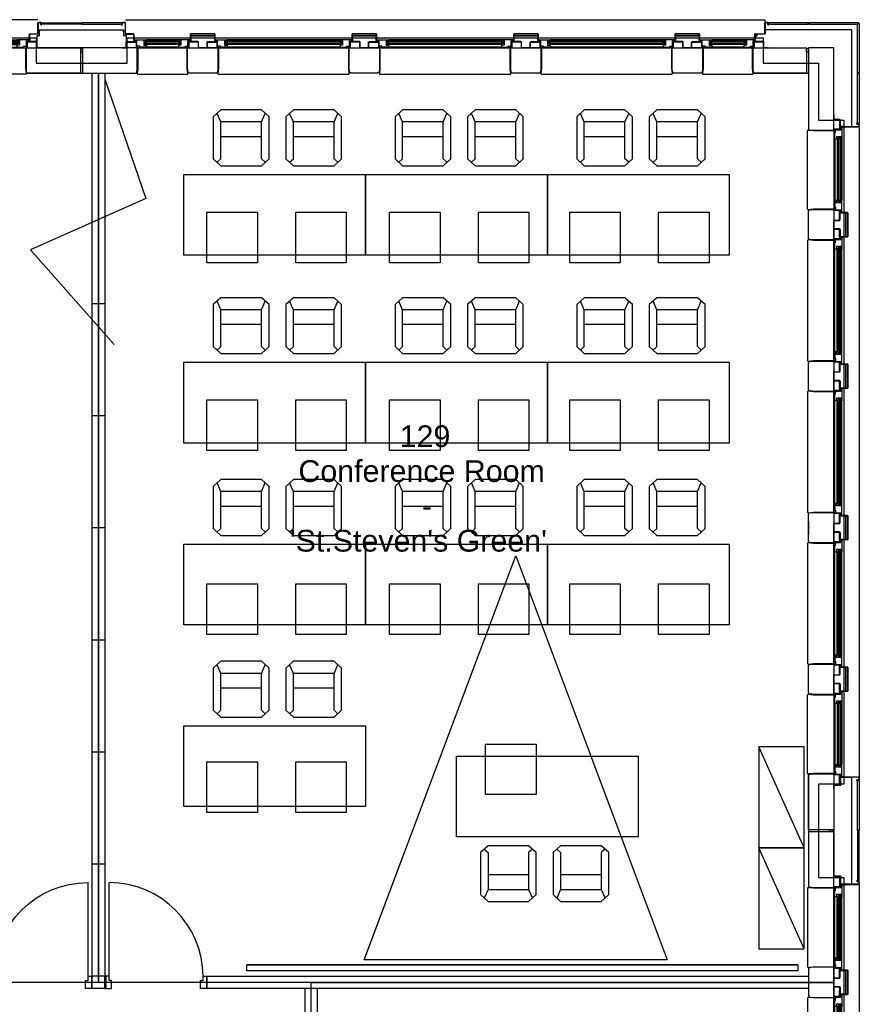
# Model space of a CAD drawing. Header units: millimetres. Extents: x 11314 to 117107, y -3618 to 64487.
# Tile 14 of 36: x 44884 to 53201, y 50679 to 60428. Entities that reach past the tile are written whole.
import ezdxf

# ---------------------------------------------------------------- set-up
doc = ezdxf.new("R2010")
doc.units = ezdxf.units.MM
doc.header["$MEASUREMENT"] = 0
doc.layers.get('0').update_dxf_attribs({"linetype": 'CONTINUOUS'})
for name, color, linetype in [('A-GLAZ', 8, 'CONTINUOUS'), ('A-WALL', 7, 'CONTINUOUS'), ('I-DOOR', 9, 'CONTINUOUS'), ('I-FURN-CONF', 9, 'CONTINUOUS'), ('I-WALL', 8, 'CONTINUOUS'), ('PDF_Text', 7, 'CONTINUOUS'), ('triGrossAreaLayer', 7, 'CONTINUOUS'), ('triLabelLayer', 7, 'CONTINUOUS'), ('triMeasuredGrossAreaLayer', 7, 'CONTINUOUS'), ('triSpaceLayer', 7, 'CONTINUOUS')]:
    doc.layers.add(name, color=color, linetype=linetype)
doc.styles.add('FDC_ZONE', font='romans.shx', dxfattribs={"height": 500})
doc.styles.add('PDF Helvetica', font='Helvetica.ttf')

# ---------------------------------------------------------------- blocks, each defined once
blk = doc.blocks.new('WINDOW-JAMB')
for p, q in [((-107.3, -58), (-107.3, -63)), ((-107.3, -63), (-18.8, -63)), ((-18.8, -63), (-18.8, -58))]:
    blk.add_line(p, q)
at = {"ltscale": 0.05}
blk.add_lwpolyline([(-155, -1.9), (-114.5, -1.9, -0.414214), (-113, -3.4), (-113, -58.4, 0.414214), (-111.5, -59.9), (-15, -59.9)], format="xyb", dxfattribs=at)
blk.add_lwpolyline([(-111, -58), (-15, -58), (-15, 0), (-111, 0)], close=True)
at = {"flags": 128}
blk.add_lwpolyline([(-30, -69.6), (-30, -79.1), (88, -79.1), (88, -75.1), (61, -75.1), (61, -27.1), (80.4, -27.1), (80.4, -34), (85.8, -34), (85.8, -9.1), (20, -9.1), (20, -17.1), (-8, -17.1), (-8, -69.1), (-30, -69.1)], close=True, dxfattribs=at)
blk.add_lwpolyline([(-15, -14.2), (-15, -3.1, -0.414343), (-12, -0.1), (-11, -0.1, -0.414214), (-8, -3.1), (-8, -14.2, -0.414214), (-11, -17.2), (-12, -17.2, -0.414214)], format="xyb", close=True)
at = {"extrusion": (0, 0, -1)}
blk.add_ellipse((5.3, -0.1), major_axis=(2.6, 23.3), ratio=0.438242, start_param=3.847731, end_param=4.666449, dxfattribs=at)
blk = doc.blocks.new('GL-535')
for p, q in [((-159.8, -284), (159.6, -284)), ((-159.7, -259.1), (159.7, -259.1)), ((-159.5, -310.1), (-159.5, -298.1)), ((-157.5, -325.1), (157.5, -325.1)), ((-157.5, -329.1), (157.5, -329.1)), ((159.5, -310.1), (159.5, -298.1))]:
    blk.add_line(p, q)
blk.add_lwpolyline([(245, -250), (245, -49.8), (251, 5), (246.5, 10), (-246.5, 10), (-251, 5), (-245, -49.8), (-245, -250), (245, -250)])
for points in [[(175.2, -316.1), (175.2, -293.1), (-175.2, -293.1), (-175.2, -316.1)], [(-175.2, -298.1), (-175.2, -310.1), (175.2, -310.1), (175.2, -298.1)]]:
    blk.add_lwpolyline(points, close=True)
blk.add_blockref('WINDOW-JAMB', (-245, -250))
at = {"extrusion": (0, 0, -1), "zscale": -1}
blk.add_blockref('WINDOW-JAMB', (-245, -250), dxfattribs=at)
blk = doc.blocks.new('GL-1350')
for p, q in [((-559.8, -284), (559.6, -284)), ((-559.7, -259.1), (559.7, -259.1)), ((-559.5, -310.1), (-559.5, -298.1)), ((-557.5, -325.1), (557.5, -325.1)), ((-557.5, -329.1), (557.5, -329.1)), ((559.5, -310.1), (559.5, -298.1))]:
    blk.add_line(p, q)
blk.add_lwpolyline([(645, -250), (645, -49.8), (651, 5), (646.5, 10), (-646.5, 10), (-651, 5), (-645, -49.8), (-645, -250), (645, -250)])
for points in [[(575.2, -316.1), (575.2, -293.1), (-575.2, -293.1), (-575.2, -316.1)], [(-575.2, -298.1), (-575.2, -310.1), (575.2, -310.1), (575.2, -298.1)]]:
    blk.add_lwpolyline(points, close=True)
blk.add_blockref('WINDOW-JAMB', (-645, -250))
at = {"extrusion": (0, 0, -1), "zscale": -1}
blk.add_blockref('WINDOW-JAMB', (-645, -250), dxfattribs=at)
blk = doc.blocks.new('GL-1250')
for p, q in [((-509.8, -284), (509.6, -284)), ((-509.7, -259.1), (509.7, -259.1)), ((-509.5, -310.1), (-509.5, -298.1)), ((-507.5, -325.1), (507.5, -325.1)), ((-507.5, -329.1), (507.5, -329.1)), ((509.5, -310.1), (509.5, -298.1))]:
    blk.add_line(p, q)
blk.add_lwpolyline([(595, -250), (595, -49.8), (601, 5), (596.5, 10), (-596.5, 10), (-601, 5), (-595, -49.8), (-595, -250), (595, -250)])
for points in [[(525.2, -316.1), (525.2, -293.1), (-525.2, -293.1), (-525.2, -316.1)], [(-525.2, -298.1), (-525.2, -310.1), (525.2, -310.1), (525.2, -298.1)]]:
    blk.add_lwpolyline(points, close=True)
blk.add_blockref('WINDOW-JAMB', (-595, -250))
at = {"extrusion": (0, 0, -1), "zscale": -1}
blk.add_blockref('WINDOW-JAMB', (-595, -250), dxfattribs=at)
blk = doc.blocks.new('GL-835')
for p, q in [((303.7, -259.1), (-303.7, -259.1)), ((303.8, -284), (-303.6, -284)), ((-303.5, -310.1), (-303.5, -298.1)), ((301.5, -325.1), (-301.5, -325.1)), ((301.5, -329.1), (-301.5, -329.1)), ((303.5, -310.1), (303.5, -298.1))]:
    blk.add_line(p, q)
blk.add_lwpolyline([(-389, -250), (-389, -49.8), (-395, 5), (-390.5, 10), (390.5, 10), (395, 5), (389, -49.8), (389, -250), (-389, -250)])
for points in [[(-315.5, -316.1), (-315.5, -293.1), (315.5, -293.1), (315.5, -316.1)], [(315.5, -298.1), (315.5, -310.1), (-315.5, -310.1), (-315.5, -298.1)]]:
    blk.add_lwpolyline(points, close=True)
blk.add_blockref('WINDOW-JAMB', (-389, -250))
at = {"extrusion": (0, 0, -1), "zscale": -1}
blk.add_blockref('WINDOW-JAMB', (-389, -250), dxfattribs=at)
blk = doc.blocks.new('A-INT-4$0$D930-125')
blk.add_line((-54.5, -57.5), (-54.5, -987.5))
for points in [[(-1026.5, 53.5), (-1026.5, 62.5), (-959.5, 62.5), (-959.5, -17.5), (-984.5, -17.5), (-984.5, -62.5), (-1026.5, -62.5), (-1026.5, -53.5), (-1017.5, -53.5), (-1017.5, 53.5), (-1026.5, 53.5)], [(-1026.5, 53.5), (-1026.5, 62.5), (-959.5, 62.5), (-959.5, -17.5), (-984.5, -17.5), (-984.5, -62.5), (-1026.5, -62.5), (-1026.5, -53.5), (-1017.5, -53.5), (-1017.5, 53.5), (-1026.5, 53.5)], [(-12.5, 53.5), (-12.5, 62.5), (-79.5, 62.5), (-79.5, -17.5), (-54.5, -17.5), (-54.5, -62.5), (-12.5, -62.5), (-12.5, -53.5), (-21.5, -53.5), (-21.5, 53.5), (-12.5, 53.5)], [(-12.5, 53.5), (-12.5, 62.5), (-79.5, 62.5), (-79.5, -17.5), (-54.5, -17.5), (-54.5, -62.5), (-12.5, -62.5), (-12.5, -53.5), (-21.5, -53.5), (-21.5, 53.5), (-12.5, 53.5)]]:
    blk.add_lwpolyline(points)
blk.add_arc((-54.5, -57.5), 930, 180, 270)
blk = doc.blocks.new('I-FUR-1$0$CHAIR10')
for p, q in [((-201.2, 266.9), (-275.9, 198.5)), ((-275.9, 198.5), (-275.9, -217.8)), ((-201.2, 147.4), (-238.5, 232.7)), ((201.2, 266.9), (-201.2, 266.9)), ((275.9, 198.5), (201.2, 266.9)), ((201.2, 147.4), (238.5, 232.7)), ((275.9, -217.8), (275.9, 198.5)), ((-201.2, -217.8), (-201.2, 147.4)), ((201.2, 147.4), (-201.2, 147.4)), ((201.2, -217.8), (201.2, 147.4)), ((201.2, 0), (-201.2, 0)), ((-275.9, -217.8), (-201.2, -286.3)), ((-238.5, -252.1), (-201.2, -217.8)), ((-201.2, -286.3), (201.2, -286.3)), ((201.2, -286.3), (275.9, -217.8)), ((238.5, -252.1), (201.2, -217.8))]:
    blk.add_line(p, q)
blk = doc.blocks.new('I-FUR-1$0$A$C465A53B1')
for p, q in [((0, 450), (0, 0)), ((1000, 450), (0, 450)), ((1000, 450), (0, 0)), ((1000, 0), (1000, 450)), ((0, 0), (1000, 0))]:
    blk.add_line(p, q)
blk = doc.blocks.new('WALL-5')
for p, q in [((-136.2, -315), (-136.2, -313)), ((-136.2, -313), (-121.2, -313)), ((-121.2, -315), (-136.2, -315)), ((-120.2, -386), (-120.2, -316)), ((-118.2, -316), (-118.2, -386)), ((-116.2, -388), (116.2, -388)), ((118.2, -386), (118.2, -316)), ((118.2, -316), (118.2, -386)), ((120.2, -316), (120.2, -386)), ((120.2, -386), (120.2, -316)), ((121.2, -313), (136.2, -313)), ((136.2, -313), (121.2, -313)), ((136.2, -315), (121.2, -315)), ((121.2, -315), (136.2, -315)), ((136.2, -313), (136.2, -315)), ((136.2, -315), (136.2, -313)), ((116.2, -390), (-116.2, -390)), ((-116.2, -390), (116.2, -390))]:
    blk.add_line(p, q)
for points in [[(-150, -250), (-150, -60), (-149, -40), (-146, -10), (-135, 0), (135, 0), (146, -10), (150, -50), (150, -250), (-150, -250)], [(-118.2, -370), (-118.2, -308), (-42, -308), (-42, -250), (42, -250), (42, -308), (118.2, -308), (118.2, -370), (-118.2, -370), (118.2, -370)]]:
    blk.add_lwpolyline(points)
for centre, radius, start, end in [((-121.2, -316), 3, 359.99999, 90), ((-121.2, -316), 1, 359.99999, 90), ((-116.2, -386), 4, 180, 269.99993), ((-116.2, -386), 2, 180, 269.99993), ((116.2, -386), 2, 270.00007, 0), ((116.2, -386), 4, 270.00007, 360), ((116.2, -386), 4, 270.00007, 360), ((116.2, -386), 2, 270.00007, 0), ((121.2, -316), 3, 90, 180.00001), ((121.2, -316), 3, 90, 180.00001), ((121.2, -316), 1, 90, 180.00001), ((121.2, -316), 1, 90, 180.00001)]:
    blk.add_arc(centre, radius, start, end)

msp = doc.modelspace()

# ---------------------------------------------------------------- linework, layer by layer
at = {"layer": 'A-GLAZ'}
for p, q in [((45065.1, 60428.3), (38730.6, 60428.3)), ((45930.8, 60428.3), (52265.3, 60428.3)), ((53197.9, 59359.9), (53197.9, 52935.9)), ((53197.9, 51858.4), (53197.9, 49933.9))]:
    msp.add_line(p, q, dxfattribs=at)
at = {"layer": 'A-WALL'}
for p, q in [((52264.9, 60289.3), (52264.9, 60397.3)), ((52265.3, 60428.3), (52265.3, 60398.3)), ((52266.9, 60397.3), (52266.9, 60289.3)), ((52268.9, 60401.3), (52291.4, 60401.3)), ((52291.4, 60399.3), (52268.9, 60399.3)), ((52293.4, 60380.2), (52293.4, 60397.3)), ((52295.4, 60397.3), (52295.4, 60380.2)), ((52297.4, 60378.2), (52305.4, 60378.2)), ((52305.4, 60376.2), (52297.4, 60376.2)), ((52300.4, 60398.3), (52300.4, 60383.3)), ((52695.4, 60398.3), (52300.4, 60398.3)), ((52300.4, 60383.3), (52695.4, 60383.3)), ((52305.4, 60378.2), (52305.4, 60376.2)), ((52695.4, 60383.3), (52695.4, 60398.3)), ((53193.4, 60398.3), (52700.4, 60398.3)), ((52700.4, 60398.3), (52700.4, 60383.3)), ((52700.4, 60383.3), (53180.8, 60383.3)), ((53194.1, 60396.5), (53180.8, 60383.3)), ((53196.2, 60394.4), (53182.9, 60381.1)), ((53182.9, 59900.8), (53182.9, 60381.1)), ((53197.9, 60393.7), (53197.9, 59900.8)), ((45080.2, 60310.8), (45088.2, 60328.3)), ((45913.9, 60309.3), (45905.3, 60328.3)), ((46577.7, 60214.3), (46577.7, 60284.3)), ((46577.7, 60284.3), (46577.7, 60214.3)), ((46579.7, 60284.3), (46579.7, 60214.3)), ((46579.7, 60214.3), (46579.7, 60284.3)), ((46581.7, 60288.3), (46814.2, 60288.3)), ((46814.2, 60288.3), (46581.7, 60288.3)), ((46814.2, 60286.3), (46581.7, 60286.3)), ((46816.2, 60214.3), (46816.2, 60284.3)), ((46818.2, 60284.3), (46818.2, 60214.3)), ((48177.7, 60214.3), (48177.7, 60284.3)), ((48177.7, 60284.3), (48177.7, 60214.3)), ((48179.7, 60284.3), (48179.7, 60214.3)), ((48179.7, 60214.3), (48179.7, 60284.3)), ((48181.7, 60288.3), (48414.2, 60288.3)), ((48414.2, 60288.3), (48181.7, 60288.3)), ((48414.2, 60286.3), (48181.7, 60286.3)), ((48416.2, 60214.3), (48416.2, 60284.3)), ((48418.2, 60284.3), (48418.2, 60214.3)), ((49777.7, 60214.3), (49777.7, 60284.3)), ((49777.7, 60284.3), (49777.7, 60214.3)), ((49779.7, 60284.3), (49779.7, 60214.3)), ((49779.7, 60214.3), (49779.7, 60284.3)), ((49781.7, 60288.3), (50014.2, 60288.3)), ((50014.2, 60288.3), (49781.7, 60288.3)), ((50014.2, 60286.3), (49781.7, 60286.3)), ((50016.2, 60214.3), (50016.2, 60284.3)), ((50018.2, 60284.3), (50018.2, 60214.3)), ((51377.7, 60214.3), (51377.7, 60284.3)), ((51377.7, 60284.3), (51377.7, 60214.3)), ((51379.7, 60284.3), (51379.7, 60214.3)), ((51379.7, 60214.3), (51379.7, 60284.3)), ((51381.7, 60288.3), (51614.2, 60288.3)), ((51614.2, 60288.3), (51381.7, 60288.3)), ((51614.2, 60286.3), (51381.7, 60286.3)), ((51616.2, 60214.3), (51616.2, 60284.3)), ((51618.2, 60284.3), (51618.2, 60214.3)), ((52162.7, 60213.3), (52162.7, 60259.8)), ((52164.2, 60261.3), (52164.7, 60261.3)), ((52164.7, 60258.3), (52164.2, 60258.3)), ((52164.2, 60258.3), (52164.2, 60253.3)), ((52164.2, 60253.3), (52164.7, 60253.3)), ((52164.7, 60261.3), (52164.7, 60258.3)), ((52164.7, 60253.3), (52164.7, 60213.3)), ((52164.9, 60224.2), (52164.9, 60285.3)), ((52166.9, 60285.3), (52166.9, 60224.2)), ((52167.2, 60213.3), (52167.2, 60253.3)), ((52167.2, 60253.3), (52169.2, 60253.3)), ((52167.9, 60288.3), (52263.9, 60288.3)), ((52263.9, 60286.3), (52167.9, 60286.3)), ((52169.2, 60253.3), (52169.2, 60213.3)), ((52169.7, 60245.5), (52194.4, 60288.3)), ((53127.9, 60328.3), (52263.4, 60328.3)), ((53127.9, 59365.8), (53127.9, 60328.3)), ((46561.7, 60211.3), (46561.7, 60213.3)), ((46561.7, 60213.3), (46576.7, 60213.3)), ((46576.7, 60213.3), (46561.7, 60213.3)), ((46561.7, 60213.3), (46561.7, 60211.3)), ((46576.7, 60211.3), (46561.7, 60211.3)), ((46561.7, 60211.3), (46576.7, 60211.3)), ((46819.2, 60213.3), (46834.2, 60213.3)), ((46834.2, 60211.3), (46819.2, 60211.3)), ((46834.2, 60213.3), (46834.2, 60211.3)), ((48161.7, 60211.3), (48161.7, 60213.3)), ((48161.7, 60213.3), (48176.7, 60213.3)), ((48176.7, 60213.3), (48161.7, 60213.3)), ((48161.7, 60213.3), (48161.7, 60211.3)), ((48176.7, 60211.3), (48161.7, 60211.3)), ((48161.7, 60211.3), (48176.7, 60211.3)), ((48419.2, 60213.3), (48434.2, 60213.3)), ((48434.2, 60211.3), (48419.2, 60211.3)), ((48434.2, 60213.3), (48434.2, 60211.3)), ((49761.7, 60211.3), (49761.7, 60213.3)), ((49761.7, 60213.3), (49776.7, 60213.3)), ((49776.7, 60213.3), (49761.7, 60213.3)), ((49761.7, 60213.3), (49761.7, 60211.3)), ((49776.7, 60211.3), (49761.7, 60211.3)), ((49761.7, 60211.3), (49776.7, 60211.3)), ((50019.2, 60213.3), (50034.2, 60213.3)), ((50034.2, 60211.3), (50019.2, 60211.3)), ((50034.2, 60213.3), (50034.2, 60211.3)), ((51361.7, 60211.3), (51361.7, 60213.3)), ((51361.7, 60213.3), (51376.7, 60213.3)), ((51376.7, 60213.3), (51361.7, 60213.3)), ((51361.7, 60213.3), (51361.7, 60211.3)), ((51376.7, 60211.3), (51361.7, 60211.3)), ((51361.7, 60211.3), (51376.7, 60211.3)), ((51619.2, 60213.3), (51634.2, 60213.3)), ((51634.2, 60211.3), (51619.2, 60211.3)), ((51634.2, 60213.3), (51634.2, 60211.3)), ((52146.4, 60211.3), (52146.4, 60213.3)), ((52146.4, 60213.3), (52162.7, 60213.3)), ((52196.9, 60211.3), (52146.4, 60211.3)), ((52164.7, 60213.3), (52167.2, 60213.3)), ((52166.9, 60224.2), (52164.9, 60224.2)), ((52169.2, 60213.3), (52196.9, 60213.3)), ((52196.9, 60213.3), (52196.9, 60211.3)), ((52147.9, 59948.3), (52147.9, 60148.3)), ((52147.9, 60148.3), (52677.9, 60148.3)), ((52677.9, 60148.3), (52677.9, 59898.3)), ((52677.9, 60107.1), (52677.9, 60142)), ((52677.9, 60142), (52697.9, 60142)), ((52697.9, 60107.1), (52677.9, 60107.1)), ((52947.9, 60148.3), (52697.9, 60148.3)), ((52697.9, 60148.3), (52697.9, 59343.3)), ((52697.9, 60142), (52697.9, 60107.1)), ((52947.9, 59333.3), (52947.9, 60148.3)), ((52152.8, 59903.3), (52147.9, 59948.3)), ((52157.9, 59898.3), (52152.8, 59903.3)), ((52677.9, 59898.3), (52157.9, 59898.3)), ((53197.9, 59900.8), (53182.9, 59900.8)), ((53182.9, 59895.8), (53197.9, 59895.8)), ((53182.9, 59400.8), (53182.9, 59895.8)), ((53197.9, 59895.8), (53197.9, 59400.8)), ((53012.9, 59397.8), (53010.9, 59397.8)), ((53010.9, 59397.8), (53010.9, 59347.3)), ((53012.9, 59370), (53012.9, 59397.8)), ((53177.9, 59405.8), (53175.9, 59405.8)), ((53175.9, 59405.8), (53175.9, 59397.8)), ((53177.9, 59397.8), (53177.9, 59405.8)), ((53196.9, 59395.8), (53179.9, 59395.8)), ((53179.9, 59393.8), (53196.9, 59393.8)), ((53197.9, 59400.8), (53182.9, 59400.8)), ((53198.9, 59391.8), (53198.9, 59369.8)), ((53200.9, 59369.8), (53200.9, 59391.8)), ((52697.9, 59343.3), (52702.9, 59338.2)), ((52702.9, 59338.2), (52748, 59333.3)), ((52748, 59333.3), (52947.9, 59333.3)), ((53010.9, 59347.3), (53012.9, 59347.3)), ((53052.9, 59370), (53012.9, 59370)), ((53012.9, 59365.5), (53012.9, 59368)), ((53012.9, 59368), (53052.9, 59368)), ((53052.9, 59365.5), (53012.9, 59365.5)), ((53012.9, 59347.3), (53012.9, 59363.5)), ((53012.9, 59363.5), (53059.4, 59363.5)), ((53196.9, 59367.8), (53023.9, 59367.8)), ((53023.9, 59367.8), (53023.9, 59365.8)), ((53023.9, 59365.8), (53196.9, 59365.8)), ((53052.9, 59368), (53052.9, 59370)), ((53052.9, 59365), (53052.9, 59365.5)), ((53057.9, 59365), (53052.9, 59365)), ((53060.9, 59365.5), (53057.9, 59365.5)), ((53057.9, 59365.5), (53057.9, 59365)), ((53060.9, 59365), (53060.9, 59365.5)), ((53010.9, 58519.1), (53010.9, 58534.1)), ((53010.9, 58534.1), (53012.9, 58534.1)), ((53012.9, 58534.1), (53010.9, 58534.1)), ((53010.9, 58534.1), (53010.9, 58519.1)), ((53012.9, 58534.1), (53012.9, 58519.1)), ((53012.9, 58519.1), (53012.9, 58534.1)), ((53013.9, 58518.1), (53083.9, 58518.1)), ((53083.9, 58518.1), (53013.9, 58518.1)), ((53083.9, 58516.1), (53013.9, 58516.1)), ((53013.9, 58516.1), (53083.9, 58516.1)), ((53085.9, 58281.6), (53085.9, 58514.1)), ((53087.9, 58514.1), (53087.9, 58281.6)), ((53087.9, 58281.6), (53087.9, 58514.1)), ((53010.9, 58261.6), (53010.9, 58276.6)), ((53012.9, 58261.6), (53010.9, 58261.6)), ((53012.9, 58276.6), (53012.9, 58261.6)), ((53013.9, 58279.6), (53083.9, 58279.6)), ((53083.9, 58277.6), (53013.9, 58277.6)), ((53010.9, 57019.1), (53010.9, 57034.1)), ((53010.9, 57034.1), (53012.9, 57034.1)), ((53012.9, 57034.1), (53010.9, 57034.1)), ((53010.9, 57034.1), (53010.9, 57019.1)), ((53012.9, 57034.1), (53012.9, 57019.1)), ((53012.9, 57019.1), (53012.9, 57034.1)), ((53013.9, 57018.1), (53083.9, 57018.1)), ((53083.9, 57018.1), (53013.9, 57018.1)), ((53083.9, 57016.1), (53013.9, 57016.1)), ((53013.9, 57016.1), (53083.9, 57016.1)), ((53085.9, 56781.6), (53085.9, 57014.1)), ((53087.9, 57014.1), (53087.9, 56781.6)), ((53087.9, 56781.6), (53087.9, 57014.1)), ((53010.9, 56761.6), (53010.9, 56776.6)), ((53012.9, 56761.6), (53010.9, 56761.6)), ((53012.9, 56776.6), (53012.9, 56761.6)), ((53013.9, 56779.6), (53083.9, 56779.6)), ((53083.9, 56777.6), (53013.9, 56777.6)), ((53010.9, 55519.1), (53010.9, 55534.1)), ((53010.9, 55534.1), (53012.9, 55534.1)), ((53012.9, 55534.1), (53010.9, 55534.1)), ((53010.9, 55534.1), (53010.9, 55519.1)), ((53012.9, 55534.1), (53012.9, 55519.1)), ((53012.9, 55519.1), (53012.9, 55534.1)), ((53013.9, 55518.1), (53083.9, 55518.1)), ((53083.9, 55518.1), (53013.9, 55518.1)), ((53083.9, 55516.1), (53013.9, 55516.1)), ((53013.9, 55516.1), (53083.9, 55516.1)), ((53085.9, 55281.6), (53085.9, 55514.1)), ((53087.9, 55514.1), (53087.9, 55281.6)), ((53087.9, 55281.6), (53087.9, 55514.1)), ((53013.9, 55279.6), (53083.9, 55279.6)), ((53010.9, 55261.6), (53010.9, 55276.6)), ((53012.9, 55261.6), (53010.9, 55261.6)), ((53012.9, 55276.6), (53012.9, 55261.6)), ((53083.9, 55277.6), (53013.9, 55277.6)), ((53010.9, 54019.1), (53010.9, 54034.1)), ((53010.9, 54034.1), (53012.9, 54034.1)), ((53012.9, 54034.1), (53010.9, 54034.1)), ((53010.9, 54034.1), (53010.9, 54019.1)), ((53012.9, 54034.1), (53012.9, 54019.1)), ((53012.9, 54019.1), (53012.9, 54034.1)), ((53013.9, 54018.1), (53083.9, 54018.1)), ((53083.9, 54018.1), (53013.9, 54018.1)), ((53083.9, 54016.1), (53013.9, 54016.1)), ((53013.9, 54016.1), (53083.9, 54016.1)), ((53085.9, 53781.6), (53085.9, 54014.1)), ((53087.9, 54014.1), (53087.9, 53781.6)), ((53087.9, 53781.6), (53087.9, 54014.1)), ((53010.9, 53761.6), (53010.9, 53776.6)), ((53012.9, 53761.6), (53010.9, 53761.6)), ((53012.9, 53776.6), (53012.9, 53761.6)), ((53013.9, 53779.6), (53083.9, 53779.6)), ((53083.9, 53777.6), (53013.9, 53777.6))]:
    msp.add_line(p, q, dxfattribs=at)
for points in [[(45068.9, 60399.3, 0.414213), (45066.9, 60397.3), (45066.9, 60289.3, -0.414214), (45063.9, 60286.3), (44982.9, 60286.3, 0.414214), (44981.9, 60285.3), (44981.9, 60224.2), (44979.9, 60224.2), (44979.9, 60285.3, -0.414214), (44982.9, 60288.3), (45063.9, 60288.3, 0.414214), (45064.9, 60289.3), (45064.9, 60397.3, -0.414213), (45068.9, 60401.3), (45091.4, 60401.3, -0.414214), (45095.4, 60397.3), (45095.4, 60380.2, 0.414214), (45097.4, 60378.2), (45105.1, 60378.2), (45105.1, 60376.2), (45097.4, 60376.2, -0.414214), (45093.4, 60380.2), (45093.4, 60397.3, 0.414214), (45091.4, 60399.3)], [(45926.9, 60399.3, -0.414213), (45928.9, 60397.3), (45928.9, 60289.3, 0.414214), (45931.9, 60286.3), (46012.9, 60286.3, -0.414214), (46013.9, 60285.3), (46013.9, 60224.2), (46015.9, 60224.2), (46015.9, 60285.3, 0.414214), (46012.9, 60288.3), (45931.9, 60288.3, -0.414214), (45930.9, 60289.3), (45930.9, 60397.3, 0.414213), (45926.9, 60401.3), (45904.4, 60401.3, 0.414214), (45900.4, 60397.3), (45900.4, 60380.2, -0.414214), (45898.4, 60378.2), (45890.7, 60378.2), (45890.7, 60376.2), (45898.4, 60376.2, 0.414214), (45902.4, 60380.2), (45902.4, 60397.3, -0.414214), (45904.4, 60399.3)], [(44979.2, 60261.3), (44979.7, 60261.3), (44979.7, 60258.3), (44979.2, 60258.3), (44979.2, 60253.3), (44979.7, 60253.3), (44979.7, 60213.3), (44982.2, 60213.3), (44982.2, 60253.3), (44984.2, 60253.3), (44984.2, 60213.3), (44984.2, 60213.3), (44984.2, 60211.3), (44961.7, 60211.3), (44961.7, 60213.3), (44977.7, 60213.3), (44977.7, 60259.8, -0.414214)], [(46016.7, 60261.3), (46016.2, 60261.3), (46016.2, 60258.3), (46016.7, 60258.3), (46016.7, 60253.3), (46016.2, 60253.3), (46016.2, 60213.3), (46013.7, 60213.3), (46013.7, 60253.3), (46011.7, 60253.3), (46011.7, 60213.3), (46011.7, 60213.3), (46011.7, 60211.3), (46034.2, 60211.3), (46034.2, 60213.3), (46018.2, 60213.3), (46018.2, 60259.8, 0.414214)], [(53060.9, 52931.6), (53060.9, 52931.1), (53057.9, 52931.1), (53057.9, 52931.6), (53052.9, 52931.6), (53052.9, 52931.1), (53012.9, 52931.1), (53012.9, 52928.6), (53052.9, 52928.6), (53052.9, 52926.6), (53012.9, 52926.6), (53012.9, 52926.6), (53010.9, 52926.6), (53010.9, 52949.1), (53012.9, 52949.1), (53012.9, 52933.1), (53059.4, 52933.1, -0.414214)], [(53060.9, 51864.1), (53060.9, 51864.6), (53057.9, 51864.6), (53057.9, 51864.1), (53052.9, 51864.1), (53052.9, 51864.6), (53012.9, 51864.6), (53012.9, 51867.1), (53052.9, 51867.1), (53052.9, 51869.1), (53012.9, 51869.1), (53012.9, 51869.1), (53010.9, 51869.1), (53010.9, 51846.6), (53012.9, 51846.6), (53012.9, 51862.6), (53059.4, 51862.6, 0.414214)]]:
    msp.add_lwpolyline(points, format="xyb", close=True, dxfattribs=at)
for points in [[(45495.4, 60383.3), (45100.4, 60383.3), (45100.4, 60398.3), (45495.4, 60398.3)], [(45500.4, 60383.3), (45895.4, 60383.3), (45895.4, 60398.3), (45500.4, 60398.3)], [(44952.8, 59903.3), (44947.9, 59948.3), (44947.9, 60148.3), (45487.9, 60148.3), (45487.9, 59898.3), (44957.9, 59898.3)], [(45487.9, 60142), (45487.9, 60107.1), (45507.9, 60107.1), (45507.9, 60142)], [(46043, 59903.3), (46047.9, 59948.3), (46047.9, 60148.3), (45507.9, 60148.3), (45507.9, 59898.3), (46037.9, 59898.3)], [(52702.9, 52955), (52748, 52959.9), (52947.9, 52959.9), (52947.9, 52407.9), (52697.9, 52407.9), (52697.9, 52949.9)], [(53182.9, 52400.4), (53182.9, 52895.4), (53197.9, 52895.4), (53197.9, 52400.4)], [(52702.9, 51840.8), (52748, 51835.9), (52947.9, 51835.9), (52947.9, 52387.9), (52697.9, 52387.9), (52697.9, 51845.9)], [(52941.7, 52387.9), (52906.8, 52387.9), (52906.8, 52407.9), (52941.7, 52407.9)], [(53182.9, 52395.4), (53182.9, 51900.4), (53197.9, 51900.4), (53197.9, 52395.4)]]:
    msp.add_lwpolyline(points, close=True, dxfattribs=at)
for points in [[(45939.4, 60148.3), (45055.9, 60148.3), (45055.9, 60271.8), (45080.2, 60271.8), (45080.2, 60328.3), (45913.9, 60328.3), (45913.9, 60271.8), (45939.4, 60271.8), (45939.4, 60148.3)], [(46816.2, 60268.3), (46816.2, 60206.3), (46739.9, 60206.3), (46739.9, 60148.3), (46655.9, 60148.3), (46655.9, 60206.3), (46579.7, 60206.3), (46579.7, 60268.3), (46816.2, 60268.3), (46579.7, 60268.3)], [(48416.2, 60268.3), (48416.2, 60206.3), (48339.9, 60206.3), (48339.9, 60148.3), (48255.9, 60148.3), (48255.9, 60206.3), (48179.7, 60206.3), (48179.7, 60268.3), (48416.2, 60268.3), (48179.7, 60268.3)], [(50016.2, 60268.3), (50016.2, 60206.3), (49939.9, 60206.3), (49939.9, 60148.3), (49855.9, 60148.3), (49855.9, 60206.3), (49779.7, 60206.3), (49779.7, 60268.3), (50016.2, 60268.3), (49779.7, 60268.3)], [(51616.2, 60268.3), (51616.2, 60206.3), (51539.9, 60206.3), (51539.9, 60148.3), (51455.9, 60148.3), (51455.9, 60206.3), (51379.7, 60206.3), (51379.7, 60268.3), (51616.2, 60268.3), (51379.7, 60268.3)], [(46847.9, 60148.3), (46847.9, 59958.3), (46846.9, 59938.3), (46843.9, 59908.2), (46832.9, 59898.3), (46562.9, 59898.3), (46551.9, 59908.2), (46547.9, 59948.3), (46547.9, 60148.3), (46847.9, 60148.3)], [(48447.9, 60148.3), (48447.9, 59958.3), (48446.9, 59938.3), (48443.9, 59908.2), (48432.9, 59898.3), (48162.9, 59898.3), (48151.9, 59908.2), (48147.9, 59948.3), (48147.9, 60148.3), (48447.9, 60148.3)], [(50047.9, 60148.3), (50047.9, 59958.3), (50046.9, 59938.3), (50043.9, 59908.2), (50032.9, 59898.3), (49762.9, 59898.3), (49751.9, 59908.2), (49747.9, 59948.3), (49747.9, 60148.3), (50047.9, 60148.3)], [(51647.9, 60148.3), (51647.9, 59958.3), (51646.9, 59938.3), (51643.9, 59908.2), (51632.9, 59898.3), (51362.9, 59898.3), (51351.9, 59908.2), (51347.9, 59948.3), (51347.9, 60148.3), (51647.9, 60148.3)], [(52947.9, 58247.9), (52757.9, 58247.9), (52738, 58248.9), (52707.9, 58251.9), (52697.9, 58262.9), (52697.9, 58532.9), (52707.9, 58543.9), (52747.9, 58547.9), (52947.9, 58547.9), (52947.9, 58247.9)], [(53067.9, 58279.6), (53005.9, 58279.6), (53005.9, 58355.9), (52947.9, 58355.9), (52947.9, 58439.9), (53005.9, 58439.9), (53005.9, 58516.1), (53067.9, 58516.1), (53067.9, 58279.6), (53067.9, 58516.1)], [(52947.9, 56747.9), (52757.9, 56747.9), (52738, 56748.9), (52707.9, 56751.9), (52697.9, 56762.9), (52697.9, 57032.9), (52707.9, 57043.9), (52747.9, 57047.9), (52947.9, 57047.9), (52947.9, 56747.9)], [(53067.9, 56779.6), (53005.9, 56779.6), (53005.9, 56855.9), (52947.9, 56855.9), (52947.9, 56939.9), (53005.9, 56939.9), (53005.9, 57016.1), (53067.9, 57016.1), (53067.9, 56779.6), (53067.9, 57016.1)], [(52947.9, 55247.9), (52757.9, 55247.9), (52738, 55248.9), (52707.9, 55251.9), (52697.9, 55262.9), (52697.9, 55532.9), (52707.9, 55543.9), (52747.9, 55547.9), (52947.9, 55547.9), (52947.9, 55247.9)], [(53067.9, 55279.6), (53005.9, 55279.6), (53005.9, 55355.9), (52947.9, 55355.9), (52947.9, 55439.9), (53005.9, 55439.9), (53005.9, 55516.1), (53067.9, 55516.1), (53067.9, 55279.6), (53067.9, 55516.1)], [(52947.9, 53747.9), (52757.9, 53747.9), (52738, 53748.9), (52707.9, 53751.9), (52697.9, 53762.9), (52697.9, 54032.9), (52707.9, 54043.9), (52747.9, 54047.9), (52947.9, 54047.9), (52947.9, 53747.9)], [(53067.9, 53779.6), (53005.9, 53779.6), (53005.9, 53855.9), (52947.9, 53855.9), (52947.9, 53939.9), (53005.9, 53939.9), (53005.9, 54016.1), (53067.9, 54016.1), (53067.9, 53779.6), (53067.9, 54016.1)], [(52947.9, 52844.4), (52947.9, 51950.9), (53015.9, 51950.9), (53015.9, 51869.1), (53127.9, 51869.1), (53127.9, 52925.2), (53015.9, 52925.2), (53015.9, 52844.4), (52947.9, 52844.4)], [(53010.9, 50760.2), (53005.9, 50760.2), (53005.9, 50810.7), (53010.9, 50810.7), (53010.9, 50760.2), (53005.9, 50810.7)], [(53010.9, 50810.7), (53005.9, 50760.2)], [(53010.9, 50760.2), (53005.9, 50760.2), (53005.9, 50810.7), (53010.9, 50810.7), (53010.9, 50760.2), (53005.9, 50810.7)], [(53010.9, 50810.7), (53005.9, 50760.2)]]:
    msp.add_lwpolyline(points, dxfattribs=at)
for points in [[(53015.1, 52930.9), (53196.9, 52930.9, -0.414213), (53200.9, 52926.9), (53200.9, 52904.4, -0.414214), (53196.9, 52900.4), (53179.9, 52900.4, 0.414214), (53177.9, 52898.4), (53177.9, 52890.7), (53175.9, 52890.7), (53175.9, 52898.4, -0.414214), (53179.9, 52902.4), (53196.9, 52902.4, 0.414214), (53198.9, 52904.4), (53198.9, 52926.9, 0.414213), (53196.9, 52928.9), (53015.1, 52928.9), (53015.1, 52930.9)], [(53015.1, 51864.9), (53196.9, 51864.9, 0.414213), (53200.9, 51868.9), (53200.9, 51891.4, 0.414214), (53196.9, 51895.4), (53179.9, 51895.4, -0.414214), (53177.9, 51897.4), (53177.9, 51905.1), (53175.9, 51905.1), (53175.9, 51897.4, 0.414214), (53179.9, 51893.4), (53196.9, 51893.4, -0.414214), (53198.9, 51891.4), (53198.9, 51868.9, -0.414213), (53196.9, 51866.9), (53015.1, 51866.9), (53015.1, 51864.9)]]:
    msp.add_lwpolyline(points, format="xyb", dxfattribs=at)
for centre, radius, start, end in [((52268.9, 60397.3), 4, 90.00007, 180), ((52268.9, 60397.3), 2, 90.00007, 180), ((52291.4, 60397.3), 4, 360, 90.00007), ((52291.4, 60397.3), 2, 360, 90.00007), ((52297.4, 60380.2), 4, 180, 270), ((52297.4, 60380.2), 2, 180, 270), ((53193.4, 60397.3), 1, 314.99894, 90), ((53196.9, 60393.7), 1, 0, 135.00586), ((46581.7, 60284.3), 4, 90.00007, 180), ((46581.7, 60284.3), 4, 90.00007, 180), ((46581.7, 60284.3), 2, 90.00007, 180), ((46581.7, 60284.3), 2, 90.00007, 180), ((46814.2, 60284.3), 4, 0, 89.99993), ((46814.2, 60284.3), 2, 0, 89.99993), ((48181.7, 60284.3), 4, 90.00007, 180), ((48181.7, 60284.3), 4, 90.00007, 180), ((48181.7, 60284.3), 2, 90.00007, 180), ((48181.7, 60284.3), 2, 90.00007, 180), ((48414.2, 60284.3), 4, 0, 89.99993), ((48414.2, 60284.3), 2, 0, 89.99993), ((49781.7, 60284.3), 4, 90.00007, 180), ((49781.7, 60284.3), 4, 90.00007, 180), ((49781.7, 60284.3), 2, 90.00007, 180), ((49781.7, 60284.3), 2, 90.00007, 180), ((50014.2, 60284.3), 4, 0, 89.99993), ((50014.2, 60284.3), 2, 0, 89.99993), ((51381.7, 60284.3), 4, 90.00007, 180), ((51381.7, 60284.3), 4, 90.00007, 180), ((51381.7, 60284.3), 2, 90.00007, 180), ((51381.7, 60284.3), 2, 90.00007, 180), ((51614.2, 60284.3), 4, 0, 89.99993), ((51614.2, 60284.3), 2, 0, 89.99993), ((52164.2, 60259.8), 1.5, 90, 180), ((52167.9, 60285.3), 3, 90, 180), ((52167.9, 60285.3), 1, 90, 180), ((52263.9, 60289.3), 3, 270, 0), ((52263.9, 60289.3), 1, 270, 0), ((46576.7, 60214.3), 3, 270, 0.00001), ((46576.7, 60214.3), 1, 270, 0.00001), ((46576.7, 60214.3), 1, 270, 0.00001), ((46576.7, 60214.3), 3, 270, 0.00001), ((46819.2, 60214.3), 3, 179.99999, 270), ((46819.2, 60214.3), 1, 179.99999, 270), ((48176.7, 60214.3), 3, 270, 0.00001), ((48176.7, 60214.3), 1, 270, 0.00001), ((48176.7, 60214.3), 1, 270, 0.00001), ((48176.7, 60214.3), 3, 270, 0.00001), ((48419.2, 60214.3), 3, 179.99999, 270), ((48419.2, 60214.3), 1, 179.99999, 270), ((49776.7, 60214.3), 3, 270, 0.00001), ((49776.7, 60214.3), 1, 270, 0.00001), ((49776.7, 60214.3), 1, 270, 0.00001), ((49776.7, 60214.3), 3, 270, 0.00001), ((50019.2, 60214.3), 3, 179.99999, 270), ((50019.2, 60214.3), 1, 179.99999, 270), ((51376.7, 60214.3), 3, 270, 0.00001), ((51376.7, 60214.3), 1, 270, 0.00001), ((51376.7, 60214.3), 1, 270, 0.00001), ((51376.7, 60214.3), 3, 270, 0.00001), ((51619.2, 60214.3), 3, 179.99999, 270), ((51619.2, 60214.3), 1, 179.99999, 270), ((53179.9, 59397.8), 4, 179.99998, 269.99998), ((53179.9, 59397.8), 2, 179.99998, 269.99998), ((53196.9, 59391.8), 4, 359.99991, 89.99998), ((53196.9, 59391.8), 2, 359.99991, 89.99998), ((53059.4, 59365), 1.5, 269.99998, 359.99998), ((53196.9, 59369.8), 2, 269.99998, 359.99991), ((53196.9, 59369.8), 4, 269.99998, 359.99991), ((53013.9, 58519.1), 3, 180, 270.00001), ((53013.9, 58519.1), 3, 180, 270.00001), ((53013.9, 58519.1), 1, 180, 270.00001), ((53013.9, 58519.1), 1, 180, 270.00001), ((53083.9, 58514.1), 4, 0.00007, 90), ((53083.9, 58514.1), 4, 0.00007, 90), ((53083.9, 58514.1), 2, 0.00007, 90), ((53083.9, 58514.1), 2, 0.00007, 90), ((53013.9, 58276.6), 3, 89.99999, 180), ((53013.9, 58276.6), 1, 89.99999, 180), ((53083.9, 58281.6), 4, 270, 359.99993), ((53083.9, 58281.6), 2, 270, 359.99993), ((53013.9, 57019.1), 3, 180, 270.00001), ((53013.9, 57019.1), 3, 180, 270.00001), ((53013.9, 57019.1), 1, 180, 270.00001), ((53013.9, 57019.1), 1, 180, 270.00001), ((53083.9, 57014.1), 4, 0.00007, 90), ((53083.9, 57014.1), 4, 0.00007, 90), ((53083.9, 57014.1), 2, 0.00007, 90), ((53083.9, 57014.1), 2, 0.00007, 90), ((53013.9, 56776.6), 3, 89.99999, 180), ((53013.9, 56776.6), 1, 89.99999, 180), ((53083.9, 56781.6), 4, 270, 359.99993), ((53083.9, 56781.6), 2, 270, 359.99993), ((53013.9, 55519.1), 3, 180, 270.00001), ((53013.9, 55519.1), 3, 180, 270.00001), ((53013.9, 55519.1), 1, 180, 270.00001), ((53013.9, 55519.1), 1, 180, 270.00001), ((53083.9, 55514.1), 4, 0.00007, 90), ((53083.9, 55514.1), 4, 0.00007, 90), ((53083.9, 55514.1), 2, 0.00007, 90), ((53083.9, 55514.1), 2, 0.00007, 90), ((53013.9, 55276.6), 3, 89.99999, 180), ((53083.9, 55281.6), 4, 270, 359.99993), ((53083.9, 55281.6), 2, 270, 359.99993), ((53013.9, 55276.6), 1, 89.99999, 180), ((53013.9, 54019.1), 3, 180, 270.00001), ((53013.9, 54019.1), 3, 180, 270.00001), ((53013.9, 54019.1), 1, 180, 270.00001), ((53013.9, 54019.1), 1, 180, 270.00001), ((53083.9, 54014.1), 4, 0.00007, 90), ((53083.9, 54014.1), 4, 0.00007, 90), ((53083.9, 54014.1), 2, 0.00007, 90), ((53083.9, 54014.1), 2, 0.00007, 90), ((53013.9, 53776.6), 3, 89.99999, 180), ((53013.9, 53776.6), 1, 89.99999, 180), ((53083.9, 53781.6), 4, 270, 359.99993), ((53083.9, 53781.6), 2, 270, 359.99993)]:
    msp.add_arc(centre, radius, start, end, dxfattribs=at)
at = {"layer": 'I-DOOR'}
for p, q in [((45602.9, 57618.9), (45727.9, 57618.9)), ((45602.9, 56508.9), (45727.9, 56508.9)), ((45602.9, 55398.9), (45727.9, 55398.9)), ((45602.9, 54288.9), (45727.9, 54288.9)), ((45602.9, 53178.9), (45727.9, 53178.9)), ((45602.9, 52068.9), (45727.9, 52068.9))]:
    msp.add_line(p, q, dxfattribs=at)
msp.add_lwpolyline([(45602.9, 59897.9), (45727.9, 59897.9), (45727.9, 50958.9), (45602.9, 50958.9)], close=True, dxfattribs=at)
msp.add_lwpolyline([(45727.9, 59838.9), (46133.6, 58656.6), (44991.7, 58148.1), (45821.5, 57213.3)], dxfattribs=at)
at = {"layer": 'I-FURN-CONF'}
for points in [[(48310.7, 58895.4), (48310.7, 58095.4), (46510.7, 58095.4), (46510.7, 58895.4)], [(50110.7, 58895.4), (50110.7, 58095.4), (48310.7, 58095.4), (48310.7, 58895.4)], [(51910.7, 58895.4), (51910.7, 58095.4), (50110.7, 58095.4), (50110.7, 58895.4)], [(48310.7, 57035.8), (48310.7, 56235.8), (46510.7, 56235.8), (46510.7, 57035.8)], [(50110.7, 57035.8), (50110.7, 56235.8), (48310.7, 56235.8), (48310.7, 57035.8)], [(51910.7, 57035.8), (51910.7, 56235.8), (50110.7, 56235.8), (50110.7, 57035.8)], [(48310.7, 55235.8), (48310.7, 54435.8), (46510.7, 54435.8), (46510.7, 55235.8)], [(50110.7, 55235.8), (50110.7, 54435.8), (48310.7, 54435.8), (48310.7, 55235.8)], [(51910.7, 55235.8), (51910.7, 54435.8), (50110.7, 54435.8), (50110.7, 55235.8)], [(49797.3, 55118.6), (51297.3, 51118.6), (48297.3, 51118.6)], [(48310.7, 53435.8), (48310.7, 52635.8), (46510.7, 52635.8), (46510.7, 53435.8)], [(49210.7, 52335.8), (49210.7, 53135.8), (51010.7, 53135.8), (51010.7, 52335.8)]]:
    msp.add_lwpolyline(points, close=True, dxfattribs=at)
for points in [[(47238.7, 58521.5), (47238.7, 58021.5), (46738.7, 58021.5), (46738.7, 58521.5), (47238.7, 58521.5)], [(48119.3, 58521.5), (48119.3, 58021.5), (47619.3, 58021.5), (47619.3, 58521.5), (48119.3, 58521.5)], [(49047.5, 58521.5), (49047.5, 58021.5), (48547.5, 58021.5), (48547.5, 58521.5), (49047.5, 58521.5)], [(49928.1, 58521.5), (49928.1, 58021.5), (49428.1, 58021.5), (49428.1, 58521.5), (49928.1, 58521.5)], [(50832.6, 58521.5), (50832.6, 58021.5), (50332.6, 58021.5), (50332.6, 58521.5), (50832.6, 58521.5)], [(51713.2, 58521.5), (51713.2, 58021.5), (51213.2, 58021.5), (51213.2, 58521.5), (51713.2, 58521.5)], [(47238.7, 56663.6), (47238.7, 56163.6), (46738.7, 56163.6), (46738.7, 56663.6), (47238.7, 56663.6)], [(48119.3, 56663.6), (48119.3, 56163.6), (47619.3, 56163.6), (47619.3, 56663.6), (48119.3, 56663.6)], [(49047.5, 56663.6), (49047.5, 56163.6), (48547.5, 56163.6), (48547.5, 56663.6), (49047.5, 56663.6)], [(49928.1, 56663.6), (49928.1, 56163.6), (49428.1, 56163.6), (49428.1, 56663.6), (49928.1, 56663.6)], [(50832.6, 56663.6), (50832.6, 56163.6), (50332.6, 56163.6), (50332.6, 56663.6), (50832.6, 56663.6)], [(51713.2, 56663.6), (51713.2, 56163.6), (51213.2, 56163.6), (51213.2, 56663.6), (51713.2, 56663.6)], [(47238.7, 54841.5), (47238.7, 54341.5), (46738.7, 54341.5), (46738.7, 54841.5), (47238.7, 54841.5)], [(48119.3, 54841.5), (48119.3, 54341.5), (47619.3, 54341.5), (47619.3, 54841.5), (48119.3, 54841.5)], [(49047.5, 54841.5), (49047.5, 54341.5), (48547.5, 54341.5), (48547.5, 54841.5), (49047.5, 54841.5)], [(49928.1, 54841.5), (49928.1, 54341.5), (49428.1, 54341.5), (49428.1, 54841.5), (49928.1, 54841.5)], [(50832.6, 54841.5), (50832.6, 54341.5), (50332.6, 54341.5), (50332.6, 54841.5), (50832.6, 54841.5)], [(51713.2, 54841.5), (51713.2, 54341.5), (51213.2, 54341.5), (51213.2, 54841.5), (51713.2, 54841.5)], [(49999.5, 53255.3), (49999.5, 52755.3), (49499.5, 52755.3), (49499.5, 53255.3), (49999.5, 53255.3)], [(47238.7, 53079), (47238.7, 52579), (46738.7, 52579), (46738.7, 53079), (47238.7, 53079)], [(48119.3, 53079), (48119.3, 52579), (47619.3, 52579), (47619.3, 53079), (48119.3, 53079)], [(52592.9, 51070.8), (52592.9, 51070.8), (47135.1, 51070.8), (47135.1, 51070.8), (52592.9, 51070.8), (52592.9, 51008.9), (47135.1, 51008.9), (47135.1, 51070.8)]]:
    msp.add_lwpolyline(points, dxfattribs=at)
at = {"layer": 'I-WALL'}
for p, q in [((52697.9, 55460.4), (52697.9, 55335.4)), ((45602.9, 50833.9), (45602.9, 50958.9)), ((45727.9, 50833.9), (45727.9, 50958.9)), ((46741.9, 50833.9), (46741.9, 50958.9)), ((46741.9, 50958.9), (52697.9, 50958.9)), ((52697.9, 50958.9), (52697.9, 50833.9)), ((45727.9, 50833.9), (45602.9, 50833.9)), ((52697.9, 50833.9), (46741.9, 50833.9)), ((47708, 50833.9), (47708, 49746.9)), ((47832.9, 49746.9), (47832.9, 50833.9))]:
    msp.add_line(p, q, dxfattribs=at)
at = {"layer": 'triGrossAreaLayer'}
msp.add_lwpolyline([(38747.7, 60248), (45047.7, 60248), (45047.7, 59998), (45665.2, 59998), (45947.8, 59998), (45947.8, 60248), (52247.8, 60248), (52247.8, 59998), (52797.9, 59998), (52797.9, 59433.6), (53047.9, 59433.6), (53047.9, 55398.2), (53047.9, 52859.8), (52797.9, 52859.8), (52797.9, 52397.8), (52797.9, 51935.8), (53047.9, 51935.8), (53047.9, 49860.2)], dxfattribs=at)
at = {"layer": 'triMeasuredGrossAreaLayer'}
msp.add_lwpolyline([(38847.7, 60148), (44947.7, 60148), (44947.7, 59898), (45665.2, 59898), (46047.8, 59898), (46047.8, 60148), (52147.8, 60148), (52147.8, 59898), (52697.9, 59898), (52697.9, 59333.6), (52947.9, 59333.6), (52947.9, 55398.2), (52947.9, 52959.8), (52697.9, 52959.8), (52697.9, 52397.8), (52697.9, 51835.8), (52947.9, 51835.8), (52947.9, 49960.2)], dxfattribs=at)
at = {"layer": 'triSpaceLayer'}
for points in [[(38047.6, 52959.8), (38047.6, 59333.6), (38297.6, 59333.6), (38297.6, 59898), (38847.7, 59898), (38847.7, 60148), (44947.7, 60148), (44947.7, 59898), (45665.2, 59898), (45665.2, 50896), (38047.6, 50896), (38047.6, 51835.8), (38297.6, 51835.8), (38297.6, 52959.8), (38047.6, 52959.8)], [(45665.2, 59898), (46047.8, 59898), (46047.8, 60148), (52147.8, 60148), (52147.8, 59898), (52697.9, 59898), (52697.9, 59333.6), (52947.9, 59333.6), (52947.9, 52959.8), (52697.9, 52959.8), (52697.9, 51835.8), (52947.9, 51835.8), (52947.9, 50896), (45665.2, 50896), (45665.2, 59898)], [(47770.3, 50896), (52947.9, 50896), (52947.9, 49960.2), (52697.9, 49960.2), (52697.9, 48733.1), (47770.3, 48733.1), (47770.3, 50896)]]:
    msp.add_lwpolyline(points, close=True, dxfattribs=at)

# ---------------------------------------------------------------- block references
at = {"layer": 'A-GLAZ', "xscale": -1}
for name, p, rotation in [('GL-535', (44697.9, 59898.3), 180), ('GL-835', (52697.9, 51438.9), 90), ('GL-835', (52697.9, 50352.4), 90)]:
    msp.add_blockref(name, p, dxfattribs=dict(at, rotation=rotation))
at = {"layer": 'A-GLAZ'}
for name, p, rotation in [('GL-535', (46297.9, 59898.3), 180), ('GL-1350', (47497.9, 59898.3), 180), ('GL-1350', (49097.9, 59898.3), 180), ('GL-1350', (50697.9, 59898.3), 180), ('GL-535', (51897.9, 59898.3), 180), ('GL-835', (52697.9, 58941.9), 90), ('GL-1250', (52697.9, 57647.9), 90), ('GL-1250', (52697.9, 56147.9), 90), ('GL-1250', (52697.9, 54647.9), 90), ('GL-835', (52697.9, 53353.9), 90)]:
    msp.add_blockref(name, p, dxfattribs=dict(at, rotation=rotation))
at = {"layer": 'A-WALL', "xscale": -1, "rotation": 90}
msp.add_blockref('WALL-5', (52697.9, 50896.4), dxfattribs=at)
at = {"layer": 'I-DOOR', "xscale": -1, "rotation": 180}
msp.add_blockref('A-INT-4$0$D930-125', (45615.4, 50896.4), dxfattribs=at)
at = {"layer": 'I-DOOR', "rotation": 180}
msp.add_blockref('A-INT-4$0$D930-125', (45715.4, 50896.4), dxfattribs=at)
at = {"layer": 'I-FURN-CONF'}
for p in [(47078, 59268.2), (47796.8, 59268.2), (48878, 59268.2), (49596.8, 59268.2), (50678, 59268.2), (51396.8, 59268.2), (47078, 57408.6), (47796.8, 57408.6), (48878, 57408.6), (49596.8, 57408.6), (50678, 57408.6), (51396.8, 57408.6), (47078, 55608.6), (47796.8, 55608.6), (48878, 55608.6), (49596.8, 55608.6), (50678, 55608.6), (51396.8, 55608.6), (47078, 53808.6), (47796.8, 53808.6)]:
    msp.add_blockref('I-FUR-1$0$CHAIR10', p, dxfattribs=at)
for name, p, rotation in [('I-FUR-1$0$A$C465A53B1', (52205.9, 53226.9), 270), ('I-FUR-1$0$CHAIR10', (49724.5, 51963.1), 180), ('I-FUR-1$0$CHAIR10', (50443.4, 51963.1), 180), ('I-FUR-1$0$A$C465A53B1', (52205.9, 52226.9), 270)]:
    msp.add_blockref(name, p, dxfattribs=dict(at, rotation=rotation))

# ---------------------------------------------------------------- texts
at = {"layer": 'PDF_Text', "attachment_point": 4, "style": 'PDF Helvetica'}
for s, insert, char_height in [('129', (48647.9, 56302.1), 215.33), ('Conference Room', (47644.9, 55957.2), 215.328), ('-', (48868.4, 55612.4), 215.3), ("'St.Steven's Green'", (47560.1, 55267.5), 215.328)]:
    msp.add_mtext(s, dxfattribs=dict(at, insert=insert, char_height=char_height))
at = {"layer": 'triLabelLayer', "color": 7, "insert": (49306.6, 55522), "char_height": 500, "attachment_point": 5, "style": 'FDC_ZONE'}
msp.add_mtext('{\\fSansSerif;\\H0.01;}', dxfattribs=at)

doc.saveas('drawing.dxf')
